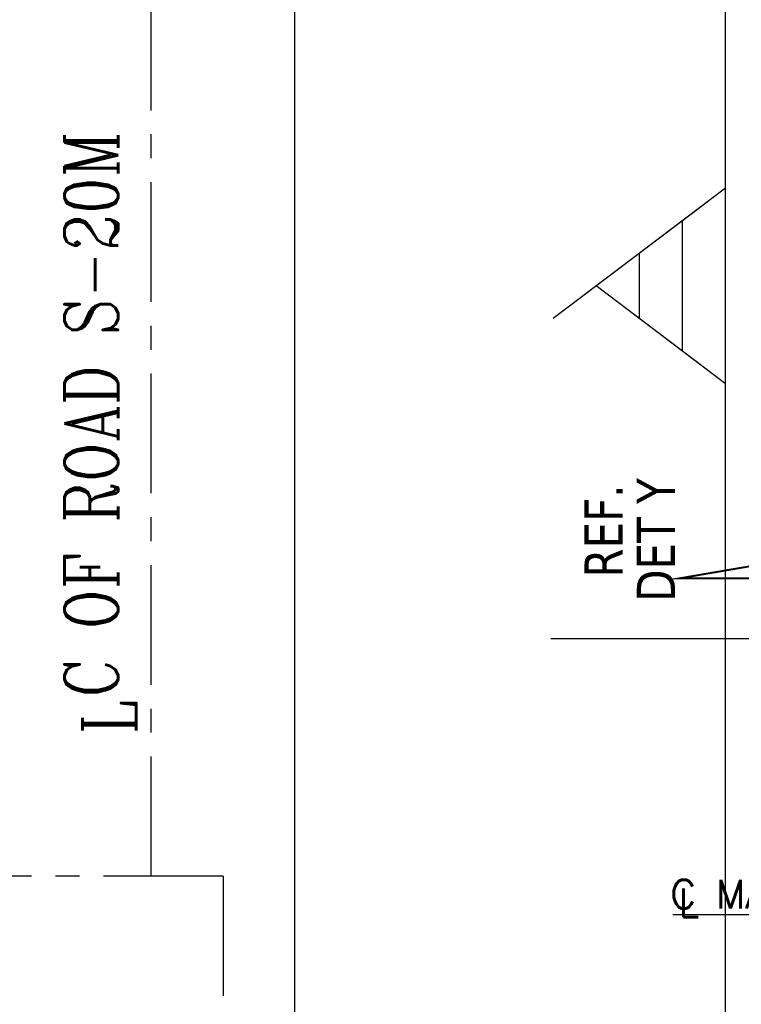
# Model space of a CAD drawing. Header units: inches. Extents: x -341304 to 31571016, y -692717 to 2132253.
# Tile 254 of 256: x 812273 to 831122, y -315827 to -290117. Entities that reach past the tile are written whole.
import ezdxf
from ezdxf.enums import TextEntityAlignment as Align

# ---------------------------------------------------------------- set-up
doc = ezdxf.new("R2010")
doc.units = ezdxf.units.IN
doc.header["$MEASUREMENT"] = 0
doc.linetypes.add('CENTER', pattern=[2, 1.25, -0.25, 0.25, -0.25])
for name, color, linetype in [('DIM', 1, 'Continuous'), ('ROAD-LEV', 21, 'Continuous'), ('TCE-ME-ROAD', 244, 'Continuous'), ('text', 3, 'Continuous')]:
    doc.layers.add(name, color=color, linetype=linetype)
doc.styles.add('ROMANC', font='ROMANC.SHX')
doc.styles.add('ROMANS', font='romans')
doc.styles.add('style1', font='verdana.ttf')

# ---------------------------------------------------------------- blocks, each defined once
blk = doc.blocks.new('BTG Road')
at = {"layer": 'TCE-ME-ROAD', "color": 11, "linetype": 'CENTER', "ltscale": 2500}
for p, q in [((2701394, 219644), (2701394, 641519)), ((2701394, 221519), (2789321, 221519)), ((2701394, 219644), (2668159, 219644))]:
    blk.add_line(p, q, dxfattribs=at)
at = {"layer": 'TCE-ME-ROAD', "linetype": 'Continuous'}
blk.add_line((2668159, 217769), (2789321, 217769), dxfattribs=at)

msp = doc.modelspace()

# ---------------------------------------------------------------- linework, layer by layer
at = {"color": 5, "lineweight": -3}
msp.add_line((829330.1, -313483.5, -50535.4), (841787.9, -313483.5, -50535.4), dxfattribs=at)
at = {"color": 7, "const_width": 50}
msp.add_lwpolyline([(835700.4, -304702.7), (829513.8, -304702.7), (834434.5, -303860.6)], dxfattribs=at)
at = {"layer": 'DIM', "color": 0}
msp.add_line((835156.8, -306283.5), (826147.8, -306283.5), dxfattribs=at)
at = {"layer": 'ROAD-LEV'}
for p, q in [((830709.4, -340980.5), (830709.4, -288210.2)), ((826209.4, -297912.7), (830709.4, -294504.8)), ((826209.1, -297912.7), (830226.6, -294870.2)), ((829584.1, -298764.7), (829584.1, -295356.8)), ((829584.4, -298764.7), (829584.4, -295356.8)), ((828459.1, -297912.7), (828459.1, -296208.8)), ((828459.4, -297912.7), (828459.4, -296208.8)), ((827334.1, -297060.8), (830226.6, -299251.3)), ((827334.4, -297060.7), (830709.4, -299616.6))]:
    msp.add_line(p, q, dxfattribs=at)

# ---------------------------------------------------------------- block references
at = {"layer": 'TCE-ME-ROAD', "rotation": 90}
msp.add_blockref('BTG Road', (1037228.5, -3013877.5), dxfattribs=at)

# ---------------------------------------------------------------- texts
at = {"lineweight": 25, "style": 'style1', "width": 0.8}
for s, p in [('DET Y', (828891.8, -303702.6, -35984.3)), ('REF.', (827524.7, -303467.1, -35984.3))]:
    msp.add_text(s, height=1000, rotation=90, dxfattribs=at).set_placement(p, align=Align.MIDDLE)
at = {"color": 3, "lineweight": -2, "style": 'ROMANS'}
for s, p in [('C MANHOLE', (829266.6, -313322.4, -50535.4)), ('L', (829484.1, -313553.8, -50535.4))]:
    msp.add_text(s, height=750, dxfattribs=at).set_placement(p)
at = {"layer": 'text', "style": 'ROMANC', "width": 0.8}
for s, p in [('C OF ROAD S-20M', (814141.5, -300424.8)), ('L', (814618, -308343.7))]:
    msp.add_text(s, height=1400, rotation=90, dxfattribs=at).set_placement(p, align=Align.MIDDLE)

doc.saveas('drawing.dxf')
